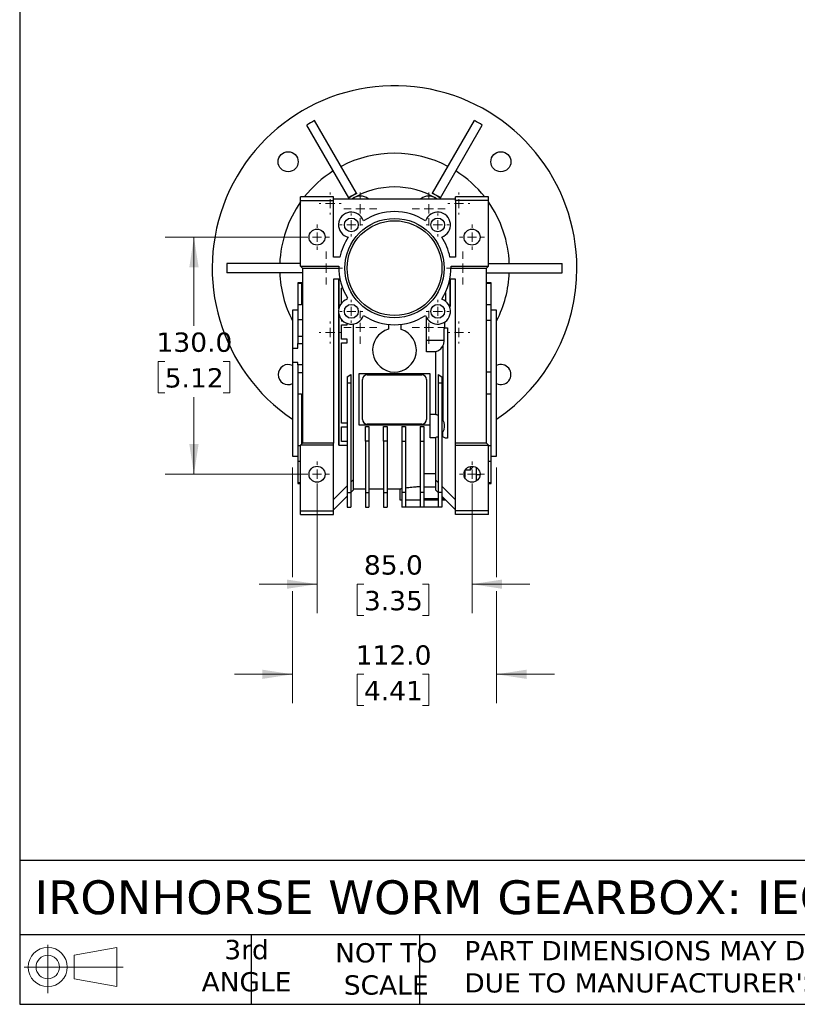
# Model space of a CAD drawing. Header units: millimetres. Extents: x 32 to 1365, y 32 to 1048.
# Tile 1 of 10: x 32 to 458, y 32 to 572. Entities that reach past the tile are written whole.
import ezdxf

# ---------------------------------------------------------------- set-up
doc = ezdxf.new("R2010")
doc.units = ezdxf.units.MM
doc.header["$LTSCALE"] = 5
doc.linetypes.add('SLD-Solid', pattern=[0])
doc.layers.add('TEXT', color=140, linetype='SLD-Solid', lineweight=25)
doc.styles.add('SLDTEXTSTYLE0', font='VERDANA.TTF')
doc.dimstyles.new('SLDDIMSTYLE2', dxfattribs={"dimtxt": 10.790039, "dimasz": 16.51, "dimexe": 0, "dimexo": 0.0625, "dimgap": 2.69751, "dimtad": 0, "dimtih": 1, "dimtoh": 1, "dimrnd": 1e-09, "dimzin": 4, "dimdsep": 46, "dimtxsty": 'SLDTEXTSTYLE0', "dimsah": 1, "dimcen": 0.09, "dimadec": 0, "dimazin": 1, "dimtfac": 1, "dimtofl": 0, "dimtmove": 0, "dimatfit": 3, "dimfxl": 0, "dimfrac": 2, "dimtolj": 1, "dimtzin": 12, "dimarcsym": 0})
doc.dimstyles.new('SLDDIMSTYLE5', dxfattribs={"dimtxt": 10.790039, "dimasz": 16.51, "dimexe": 0, "dimexo": 0.0625, "dimgap": 2.69751, "dimtad": 0, "dimtih": 1, "dimtoh": 1, "dimrnd": 1e-09, "dimzin": 4, "dimdsep": 46, "dimtxsty": 'SLDTEXTSTYLE0', "dimsah": 1, "dimcen": 0.09, "dimadec": 0, "dimazin": 1, "dimtfac": 1, "dimtmove": 0, "dimatfit": 0, "dimfxl": 0, "dimfrac": 2, "dimtolj": 1, "dimtzin": 12, "dimarcsym": 0})

# ---------------------------------------------------------------- blocks, each defined once
blk = doc.blocks.new('Block11')
at = {"color": 7, "linetype": 'SLD-Solid', "lineweight": 18}
for p, q in [((12.94, 26.55), (12.94, 0)), ((27.4, 20.84), (50.88, 25.16)), ((50.88, 25.16), (50.88, 3.66)), ((27.4, 7.98), (27.4, 20.84)), ((0, 14.41), (54.37, 14.41)), ((27.4, 7.98), (50.88, 3.66))]:
    blk.add_line(p, q, dxfattribs=at)
for radius in [10.75, 6.43]:
    blk.add_circle((12.94, 14.41), radius, dxfattribs=at)
blk = doc.blocks.new('Block12')
at = {"color": 7, "linetype": 'Continuous'}
blk.add_blockref('Block11', (0, 0), dxfattribs=at)
blk = doc.blocks.new('_D_14')
at = {"color": 7, "linetype": 'SLD-Solid', "lineweight": 0}
for p, q in [((194.83, 316.01), (194.83, 246.2)), ((279.83, 316.01), (279.83, 246.2)), ((194.83, 262.08), (163.08, 262.08)), ((220.54, 262.08), (216.92, 262.08)), ((216.92, 262.08), (216.92, 244.93)), ((252.6, 262.08), (256.23, 262.08)), ((256.23, 262.08), (256.23, 244.93)), ((279.83, 262.08), (311.58, 262.08)), ((216.92, 244.93), (220.54, 244.93)), ((256.23, 244.93), (252.6, 244.93))]:
    blk.add_line(p, q, dxfattribs=at)
at = {"color": 7, "linetype": 'SLD-Solid', "lineweight": 18}
for points in [[(194.83, 262.08), (178.32, 264.62), (178.32, 259.54)], [(279.83, 262.08), (296.34, 259.54), (296.34, 264.62)]]:
    blk.add_solid(points, dxfattribs=at)
at = {"color": 7, "linetype": 'SLD-Solid', "lineweight": 18, "char_height": 10.583, "attachment_point": 1, "style": 'SLDTEXTSTYLE0'}
for s, insert in [('85.0', (220.54, 277.94)), ('3.35', (220.54, 258.37))]:
    blk.add_mtext(s, dxfattribs=dict(at, insert=insert))
blk = doc.blocks.new('_D_15')
at = {"color": 7, "linetype": 'SLD-Solid', "lineweight": 0}
for p, q in [((181.33, 326.01), (181.33, 265.89)), ((293.33, 326.01), (293.33, 265.89)), ((181.33, 258.27), (181.33, 196.8)), ((293.33, 258.27), (293.33, 196.8)), ((181.33, 212.68), (149.58, 212.68)), ((220.54, 212.68), (216.92, 212.68)), ((216.92, 212.68), (216.92, 195.53)), ((252.6, 212.68), (256.23, 212.68)), ((256.23, 212.68), (256.23, 195.53)), ((293.33, 212.68), (325.08, 212.68)), ((216.92, 195.53), (220.54, 195.53)), ((256.23, 195.53), (252.6, 195.53))]:
    blk.add_line(p, q, dxfattribs=at)
at = {"color": 7, "linetype": 'SLD-Solid', "lineweight": 18}
for points in [[(181.33, 212.68), (164.82, 215.22), (164.82, 210.14)], [(293.33, 212.68), (309.84, 210.14), (309.84, 215.22)]]:
    blk.add_solid(points, dxfattribs=at)
at = {"color": 7, "linetype": 'SLD-Solid', "lineweight": 18, "char_height": 10.583, "attachment_point": 1, "style": 'SLDTEXTSTYLE0'}
for s, insert in [('112.0', (216.05, 228.54)), ('4.41', (220.54, 208.97))]:
    blk.add_mtext(s, dxfattribs=dict(at, insert=insert))
blk = doc.blocks.new('_D_16')
at = {"color": 7, "linetype": 'SLD-Solid', "lineweight": 0}
for p, q in [((188.48, 452.36), (111.45, 452.36)), ((127.33, 452.36), (127.33, 403.77)), ((111.3, 384.2), (107.67, 384.2)), ((107.67, 384.2), (107.67, 367.05)), ((143.36, 384.2), (146.98, 384.2)), ((146.98, 384.2), (146.98, 367.05)), ((107.67, 367.05), (111.3, 367.05)), ((127.33, 322.36), (127.33, 364.64)), ((146.98, 367.05), (143.36, 367.05)), ((188.48, 322.36), (111.45, 322.36))]:
    blk.add_line(p, q, dxfattribs=at)
at = {"color": 7, "linetype": 'SLD-Solid', "lineweight": 18}
for points in [[(127.33, 452.36), (124.79, 435.85), (129.87, 435.85)], [(127.33, 322.36), (129.87, 338.87), (124.79, 338.87)]]:
    blk.add_solid(points, dxfattribs=at)
at = {"color": 7, "linetype": 'SLD-Solid', "lineweight": 18, "char_height": 10.583, "attachment_point": 1, "style": 'SLDTEXTSTYLE0'}
for s, insert in [('130.0', (106.81, 400.06)), ('5.12', (111.3, 380.5))]:
    blk.add_mtext(s, dxfattribs=dict(at, insert=insert))
blk = doc.blocks.new('SW_CENTERMARKSYMBOL_1')
at = {"color": 0, "linetype": 'SLD-Solid', "lineweight": 18}
for p, q in [((0, 5.08), (0, 9.04)), ((-5.08, 0), (-9.04, 0)), ((0, 0), (-2.54, 0)), ((0, 0), (0, 2.54)), ((0, 0), (0, -2.54)), ((0, 0), (2.54, 0)), ((5.08, 0), (9.04, 0)), ((0, -5.08), (0, -9.04))]:
    blk.add_line(p, q, dxfattribs=at)
blk = doc.blocks.new('SW_CENTERMARKSYMBOL_2')
at = {"color": 0, "linetype": 'SLD-Solid', "lineweight": 18}
for p, q in [((0, 5.08), (0, 9.04)), ((-5.08, 0), (-9.04, 0)), ((0, 0), (-2.54, 0)), ((0, 0), (0, 2.54)), ((0, 0), (0, -2.54)), ((0, 0), (2.54, 0)), ((5.08, 0), (9.04, 0)), ((0, -5.08), (0, -9.04))]:
    blk.add_line(p, q, dxfattribs=at)
blk = doc.blocks.new('SW_CENTERMARKSYMBOL_3')
at = {"color": 0, "linetype": 'SLD-Solid', "lineweight": 18}
for p, q in [((0, 5.08), (0, 9.04)), ((-5.08, 0), (-9.04, 0)), ((0, 0), (-2.54, 0)), ((0, 0), (0, 2.54)), ((0, 0), (0, -2.54)), ((0, 0), (2.54, 0)), ((5.08, 0), (9.04, 0)), ((0, -5.08), (0, -9.04))]:
    blk.add_line(p, q, dxfattribs=at)
blk = doc.blocks.new('SW_CENTERMARKSYMBOL_4')
at = {"color": 0, "linetype": 'SLD-Solid', "lineweight": 18}
for p, q in [((0, 5.08), (0, 9.04)), ((-5.08, 0), (-9.04, 0)), ((0, 0), (-2.54, 0)), ((0, 0), (0, 2.54)), ((0, 0), (0, -2.54)), ((0, 0), (2.54, 0)), ((5.08, 0), (9.04, 0)), ((0, -5.08), (0, -9.04))]:
    blk.add_line(p, q, dxfattribs=at)
blk = doc.blocks.new('SW_CENTERMARKSYMBOL_5')
at = {"color": 0, "linetype": 'SLD-Solid', "lineweight": 18}
for p, q in [((0, 5.08), (0, 9.04)), ((-5.08, 0), (-9.04, 0)), ((0, 0), (-2.54, 0)), ((0, 0), (0, 2.54)), ((0, 0), (0, -2.54)), ((0, 0), (2.54, 0)), ((5.08, 0), (9.04, 0)), ((0, -5.08), (0, -9.04))]:
    blk.add_line(p, q, dxfattribs=at)
blk = doc.blocks.new('SW_CENTERMARKSYMBOL_6')
at = {"color": 0, "linetype": 'SLD-Solid', "lineweight": 18}
for p, q in [((0, 5.08), (0, 6.04)), ((-5.08, 0), (-6.04, 0)), ((0, 0), (-2.54, 0)), ((0, 0), (0, 2.54)), ((0, 0), (0, -2.54)), ((0, 0), (2.54, 0)), ((5.08, 0), (6.04, 0)), ((0, -5.08), (0, -6.04))]:
    blk.add_line(p, q, dxfattribs=at)
blk = doc.blocks.new('SW_CENTERMARKSYMBOL_7')
at = {"color": 0, "linetype": 'SLD-Solid', "lineweight": 18}
for p, q in [((0, 5.08), (0, 6.04)), ((-5.08, 0), (-6.04, 0)), ((0, 0), (-2.54, 0)), ((0, 0), (0, 2.54)), ((0, 0), (0, -2.54)), ((0, 0), (2.54, 0)), ((5.08, 0), (6.04, 0)), ((0, -5.08), (0, -6.04))]:
    blk.add_line(p, q, dxfattribs=at)
blk = doc.blocks.new('SW_CENTERMARKSYMBOL_8')
at = {"color": 0, "linetype": 'SLD-Solid', "lineweight": 18}
for p, q in [((0, 5.08), (0, 6.04)), ((-5.08, 0), (-6.04, 0)), ((0, 0), (-2.54, 0)), ((0, 0), (0, 2.54)), ((0, 0), (0, -2.54)), ((0, 0), (2.54, 0)), ((5.08, 0), (6.04, 0)), ((0, -5.08), (0, -6.04))]:
    blk.add_line(p, q, dxfattribs=at)
blk = doc.blocks.new('SW_CENTERMARKSYMBOL_9')
at = {"color": 0, "linetype": 'SLD-Solid', "lineweight": 18}
for p, q in [((0, 5.08), (0, 6.04)), ((-5.08, 0), (-6.04, 0)), ((0, 0), (-2.54, 0)), ((0, 0), (0, 2.54)), ((0, 0), (0, -2.54)), ((0, 0), (2.54, 0)), ((5.08, 0), (6.04, 0)), ((0, -5.08), (0, -6.04))]:
    blk.add_line(p, q, dxfattribs=at)
blk = doc.blocks.new('SW_CENTERMARKSYMBOL_10')
at = {"color": 0, "linetype": 'SLD-Solid', "lineweight": 18}
for p, q in [((0, 5.08), (0, 9.04)), ((-5.08, 0), (-9.04, 0)), ((0, 0), (-2.54, 0)), ((0, 0), (0, 2.54)), ((0, 0), (0, -2.54)), ((0, 0), (2.54, 0)), ((5.08, 0), (9.04, 0)), ((0, -5.08), (0, -9.04))]:
    blk.add_line(p, q, dxfattribs=at)
blk = doc.blocks.new('SW_CENTERMARKSYMBOL_11')
at = {"color": 0, "linetype": 'SLD-Solid', "lineweight": 18}
for p, q in [((0, 5.08), (0, 6.93)), ((-5.08, 0), (-6.93, 0)), ((0, 0), (-2.54, 0)), ((0, 0), (0, 2.54)), ((0, 0), (0, -2.54)), ((0, 0), (2.54, 0)), ((5.08, 0), (6.93, 0)), ((0, -5.08), (0, -6.93))]:
    blk.add_line(p, q, dxfattribs=at)
blk = doc.blocks.new('SW_CENTERMARKSYMBOL_12')
at = {"color": 0, "linetype": 'SLD-Solid', "lineweight": 18}
for p, q in [((0, 5.08), (0, 6.93)), ((-5.08, 0), (-6.93, 0)), ((0, 0), (-2.54, 0)), ((0, 0), (0, 2.54)), ((0, 0), (0, -2.54)), ((0, 0), (2.54, 0)), ((5.08, 0), (6.93, 0)), ((0, -5.08), (0, -6.93))]:
    blk.add_line(p, q, dxfattribs=at)
blk = doc.blocks.new('SW_CENTERMARKSYMBOL_13')
at = {"color": 0, "linetype": 'SLD-Solid', "lineweight": 18}
for p, q in [((0, 5.08), (0, 6.93)), ((-5.08, 0), (-6.93, 0)), ((0, 0), (-2.54, 0)), ((0, 0), (0, 2.54)), ((0, 0), (0, -2.54)), ((0, 0), (2.54, 0)), ((5.08, 0), (6.93, 0)), ((0, -5.08), (0, -6.93))]:
    blk.add_line(p, q, dxfattribs=at)
blk = doc.blocks.new('SW_CENTERMARKSYMBOL_14')
at = {"color": 0, "linetype": 'SLD-Solid', "lineweight": 18}
for p, q in [((0, 5.08), (0, 6.93)), ((-5.08, 0), (-6.93, 0)), ((0, 0), (-2.54, 0)), ((0, 0), (0, 2.54)), ((0, 0), (0, -2.54)), ((0, 0), (2.54, 0)), ((5.08, 0), (6.93, 0)), ((0, -5.08), (0, -6.93))]:
    blk.add_line(p, q, dxfattribs=at)
blk = doc.blocks.new('SW_CENTERMARKSYMBOL_15')
at = {"color": 0, "linetype": 'SLD-Solid', "lineweight": 18}
for p, q in [((0, 5.08), (0, 6.32)), ((-5.08, 0), (-6.32, 0)), ((0, 0), (-2.54, 0)), ((0, 0), (0, 2.54)), ((0, 0), (0, -2.54)), ((0, 0), (2.54, 0)), ((5.08, 0), (6.32, 0)), ((0, -5.08), (0, -6.32))]:
    blk.add_line(p, q, dxfattribs=at)
blk = doc.blocks.new('SW_CENTERMARKSYMBOL_16')
at = {"color": 0, "linetype": 'SLD-Solid', "lineweight": 18}
for p, q in [((0, 5.08), (0, 6.32)), ((-5.08, 0), (-6.32, 0)), ((0, 0), (-2.54, 0)), ((0, 0), (0, 2.54)), ((0, 0), (0, -2.54)), ((0, 0), (2.54, 0)), ((5.08, 0), (6.32, 0)), ((0, -5.08), (0, -6.32))]:
    blk.add_line(p, q, dxfattribs=at)
blk = doc.blocks.new('SW_CENTERMARKSYMBOL_17')
at = {"color": 0, "linetype": 'SLD-Solid', "lineweight": 18}
for p, q in [((0, 5.08), (0, 6.32)), ((-5.08, 0), (-6.32, 0)), ((0, 0), (-2.54, 0)), ((0, 0), (0, 2.54)), ((0, 0), (0, -2.54)), ((0, 0), (2.54, 0)), ((5.08, 0), (6.32, 0)), ((0, -5.08), (0, -6.32))]:
    blk.add_line(p, q, dxfattribs=at)
blk = doc.blocks.new('SW_CENTERMARKSYMBOL_18')
at = {"color": 0, "linetype": 'SLD-Solid', "lineweight": 18}
for p, q in [((0, 5.08), (0, 6.32)), ((-5.08, 0), (-6.32, 0)), ((0, 0), (-2.54, 0)), ((0, 0), (0, 2.54)), ((0, 0), (0, -2.54)), ((0, 0), (2.54, 0)), ((5.08, 0), (6.32, 0)), ((0, -5.08), (0, -6.32))]:
    blk.add_line(p, q, dxfattribs=at)

msp = doc.modelspace()

# ---------------------------------------------------------------- linework, layer by layer
for p, q in [((212.198, 473.884), (189.181, 513.751)), ((216.528, 476.384), (193.511, 516.251)), ((258.13, 476.384), (281.147, 516.251)), ((262.46, 473.884), (285.477, 513.751)), ((216.528, 476.384), (216.583, 476.289)), ((258.075, 476.289), (258.13, 476.384)), ((203.829, 474.356), (185.829, 474.356)), ((185.829, 472.356), (185.829, 474.356)), ((185.829, 472.356), (203.829, 472.356)), ((185.829, 436.356), (185.829, 472.356)), ((203.829, 473.356), (203.829, 474.356)), ((203.829, 472.356), (203.829, 473.356)), ((203.829, 473.356), (270.829, 473.356)), ((203.829, 441.356), (203.829, 472.356)), ((212.253, 473.789), (212.198, 473.884)), ((262.46, 473.884), (262.405, 473.789)), ((270.829, 473.356), (270.829, 474.356)), ((288.829, 474.356), (270.829, 474.356)), ((270.829, 472.356), (270.829, 473.356)), ((270.829, 472.356), (270.829, 441.356)), ((288.829, 472.356), (270.829, 472.356)), ((288.829, 472.356), (288.829, 474.356)), ((288.829, 436.356), (288.829, 472.356)), ((185.829, 437.856), (145.363, 437.856)), ((207.425, 441.356), (203.829, 441.356)), ((270.829, 441.356), (267.743, 441.356)), ((288.829, 437.856), (329.295, 437.856)), ((186.829, 432.856), (145.363, 432.856)), ((185.829, 436.356), (206.845, 436.356)), ((185.829, 436.356), (186.829, 435.356)), ((186.829, 435.356), (206.829, 435.356)), ((186.829, 435.356), (186.829, 339.356)), ((268.313, 436.356), (288.829, 436.356)), ((268.329, 435.356), (287.829, 435.356)), ((287.829, 435.356), (288.829, 436.356)), ((287.829, 339.356), (287.829, 435.356)), ((287.829, 432.856), (329.295, 432.856)), ((186.829, 427.356), (184.329, 427.356)), ((184.329, 427.356), (184.329, 427.027)), ((184.329, 427.027), (186.329, 427.027)), ((184.329, 427.027), (184.329, 415.258)), ((186.329, 427.027), (186.329, 415.258)), ((207.425, 429.356), (203.829, 429.356)), ((203.829, 429.356), (203.829, 339.356)), ((206.779, 413.051), (206.779, 429.356)), ((206.829, 429.356), (206.829, 413.279)), ((270.829, 429.356), (267.743, 429.356)), ((267.829, 414.356), (267.829, 429.356)), ((267.879, 429.356), (267.879, 414.356)), ((270.829, 339.356), (270.829, 429.356)), ((290.329, 427.356), (287.829, 427.356)), ((287.829, 427.027), (290.329, 427.027)), ((290.329, 427.027), (290.329, 427.356)), ((290.329, 415.258), (290.329, 427.027)), ((208.881, 424.356), (208.329, 424.356)), ((208.329, 416.356), (208.329, 424.356)), ((265.329, 422.052), (265.329, 417.182)), ((208.442, 416.356), (208.329, 416.356)), ((211.435, 418.311), (211.576, 419.015)), ((184.329, 412.356), (181.329, 412.356)), ((181.329, 412.356), (181.329, 391.453)), ((184.329, 415.258), (184.329, 407.085)), ((186.329, 415.258), (184.329, 415.258)), ((206.779, 338.356), (206.779, 410.284)), ((267.48, 414.356), (267.829, 414.356)), ((267.829, 414.356), (267.879, 414.356)), ((290.329, 415.258), (287.829, 415.258)), ((290.329, 406.771), (290.329, 415.258)), ((293.329, 412.356), (290.329, 412.356)), ((293.329, 332.356), (293.329, 412.356)), ((186.829, 407.085), (184.329, 407.085)), ((184.329, 407.085), (184.329, 397.829)), ((206.829, 410.056), (206.829, 338.356)), ((208.329, 407.109), (208.329, 406.356)), ((209.082, 406.356), (208.329, 406.356)), ((211.429, 404.356), (211.429, 405.026)), ((254.829, 395.891), (254.829, 408.395)), ((264.697, 405.713), (264.697, 402.307)), ((287.829, 406.771), (290.329, 406.771)), ((290.329, 378.357), (290.329, 406.771)), ((208.329, 404.356), (211.429, 404.356)), ((208.329, 396.356), (208.329, 404.356)), ((214.779, 319.371), (214.779, 404.761)), ((233.979, 404.537), (233.979, 401.879)), ((240.979, 401.787), (240.979, 404.571)), ((264.647, 402.284), (265.329, 402.606)), ((264.647, 395.891), (264.647, 402.284)), ((265.329, 402.606), (266.329, 402.606)), ((266.329, 402.606), (266.329, 342.106)), ((266.379, 402.606), (266.329, 402.606)), ((266.379, 402.606), (266.379, 342.106)), ((186.829, 397.829), (184.329, 397.829)), ((184.329, 397.829), (184.329, 394.07)), ((184.329, 394.07), (186.829, 394.07)), ((184.329, 391.453), (184.329, 394.07)), ((211.429, 396.356), (208.329, 396.356)), ((208.329, 394.356), (211.429, 394.356)), ((208.329, 350.356), (208.329, 394.356)), ((211.429, 394.356), (211.429, 396.356)), ((254.829, 395.891), (264.647, 395.891)), ((254.829, 389.391), (254.829, 395.891)), ((181.329, 391.453), (181.329, 383.704)), ((181.329, 391.453), (184.329, 391.453)), ((259.879, 389.391), (254.829, 389.391)), ((259.879, 389.612), (259.879, 355.099)), ((263.829, 392.733), (263.829, 351.978)), ((184.329, 383.704), (181.329, 383.704)), ((181.329, 383.704), (181.329, 332.356)), ((184.329, 382.422), (184.329, 383.704)), ((186.829, 382.422), (184.329, 382.422)), ((184.329, 382.422), (184.329, 377.956)), ((184.329, 377.956), (184.329, 366.354)), ((186.829, 377.956), (184.329, 377.956)), ((290.329, 378.357), (287.829, 378.357)), ((290.329, 366.354), (290.329, 378.357)), ((211.329, 375.849), (213.329, 377.003)), ((211.329, 375.849), (211.329, 372.356)), ((213.329, 377.003), (213.329, 372.356)), ((217.829, 377.356), (217.829, 372.356)), ((256.829, 377.356), (217.829, 377.356)), ((219.829, 352.356), (219.829, 374.356)), ((222.329, 376.856), (252.329, 376.856)), ((254.829, 374.356), (254.829, 352.356)), ((256.829, 372.356), (256.829, 377.356)), ((261.329, 377.003), (263.329, 375.849)), ((261.329, 377.003), (261.329, 372.356)), ((263.329, 375.849), (263.329, 372.356)), ((213.329, 372.356), (211.329, 372.356)), ((211.329, 372.356), (211.329, 312.351)), ((213.329, 372.356), (213.329, 312.351)), ((217.829, 372.356), (217.829, 349.356)), ((256.829, 355.212), (256.829, 372.356)), ((261.329, 372.356), (261.329, 312.351)), ((263.329, 372.356), (261.329, 372.356)), ((263.329, 372.356), (263.329, 312.351)), ((184.329, 366.354), (186.329, 366.354)), ((184.329, 366.354), (184.329, 337.941)), ((186.329, 366.354), (186.329, 338.856)), ((287.829, 366.354), (290.329, 366.354)), ((290.329, 337.941), (290.329, 366.354)), ((256.829, 355.321), (259.879, 355.321)), ((256.829, 342.321), (256.829, 355.212)), ((211.329, 350.356), (208.329, 350.356)), ((208.329, 348.356), (211.329, 348.356)), ((208.329, 340.356), (208.329, 348.356)), ((217.829, 349.356), (256.829, 349.356)), ((221.329, 340.437), (221.329, 348.524)), ((221.329, 348.524), (223.329, 348.524)), ((252.329, 349.856), (222.329, 349.856)), ((223.329, 348.524), (223.329, 340.437)), ((231.329, 340.437), (231.329, 348.524)), ((231.329, 348.524), (233.329, 348.524)), ((233.329, 348.524), (233.329, 340.437)), ((241.329, 348.524), (243.329, 348.524)), ((241.329, 348.524), (241.329, 340.437)), ((243.329, 348.524), (243.329, 340.437)), ((251.329, 348.524), (253.329, 348.524)), ((251.329, 348.524), (251.329, 340.437)), ((253.329, 348.524), (253.329, 340.437)), ((263.829, 342.815), (263.829, 345.663)), ((211.329, 340.356), (208.329, 340.356)), ((221.329, 340.437), (221.329, 312.351)), ((223.329, 340.437), (221.329, 340.437)), ((223.329, 340.437), (223.329, 312.351)), ((233.329, 340.437), (231.329, 340.437)), ((231.329, 340.437), (231.329, 312.351)), ((233.329, 340.437), (233.329, 312.351)), ((241.329, 340.437), (243.329, 340.437)), ((241.329, 340.437), (241.329, 312.351)), ((243.329, 340.437), (243.329, 312.351)), ((251.329, 340.437), (251.329, 312.351)), ((251.329, 340.437), (253.329, 340.437)), ((253.329, 340.437), (253.329, 312.351)), ((259.879, 342.321), (256.829, 342.321)), ((259.879, 342.542), (259.879, 319.306)), ((265.329, 342.106), (263.829, 342.815)), ((266.329, 342.106), (265.329, 342.106)), ((266.379, 342.106), (266.329, 342.106)), ((184.329, 337.941), (184.329, 329.453)), ((185.829, 337.941), (184.329, 337.941)), ((186.829, 339.356), (185.829, 338.356)), ((203.829, 338.356), (185.829, 338.356)), ((185.829, 302.356), (185.829, 338.356)), ((203.829, 339.356), (186.829, 339.356)), ((203.829, 338.356), (203.829, 339.356)), ((203.829, 302.356), (203.829, 338.356)), ((206.779, 338.356), (206.829, 338.356)), ((206.829, 338.356), (211.329, 338.356)), ((270.829, 338.356), (270.829, 339.356)), ((287.829, 339.356), (270.829, 339.356)), ((270.829, 302.356), (270.829, 338.356)), ((270.829, 338.356), (288.829, 338.356)), ((287.829, 339.356), (288.829, 338.356)), ((288.829, 302.356), (288.829, 338.356)), ((290.329, 337.941), (288.829, 337.941)), ((290.329, 329.453), (290.329, 337.941)), ((181.329, 332.356), (184.329, 332.356)), ((184.329, 329.453), (185.829, 329.453)), ((184.329, 329.453), (184.329, 317.684)), ((288.829, 329.453), (290.329, 329.453)), ((290.329, 332.356), (293.329, 332.356)), ((290.329, 317.684), (290.329, 329.453)), ((275.829, 324.165), (275.829, 320.547)), ((278.729, 324.612), (276.063, 324.612)), ((278.729, 324.612), (280.528, 326.623)), ((278.729, 326.606), (278.729, 324.612)), ((282.329, 318.747), (282.329, 325.964)), ((214.779, 319.371), (213.329, 317.921)), ((214.779, 313.806), (214.779, 319.371)), ((253.329, 322.738), (259.879, 322.738)), ((259.829, 319.356), (259.829, 313.856)), ((261.329, 317.856), (259.829, 319.356)), ((275.76, 320.708), (275.829, 320.708)), ((284.207, 322.037), (282.329, 322.037)), ((185.829, 317.684), (184.329, 317.684)), ((184.329, 317.684), (184.329, 317.356)), ((184.329, 317.356), (185.829, 317.356)), ((211.329, 315.921), (203.829, 308.421)), ((213.329, 312.356), (214.779, 313.806)), ((214.779, 314.356), (221.329, 314.356)), ((223.329, 314.356), (231.329, 314.356)), ((233.329, 314.356), (240.371, 314.356)), ((240.329, 314.365), (240.329, 308.356)), ((253.329, 315.537), (259.829, 315.537)), ((259.829, 313.856), (261.329, 312.356)), ((270.829, 308.356), (263.329, 315.856)), ((290.329, 317.684), (288.829, 317.684)), ((288.829, 317.356), (290.329, 317.356)), ((290.329, 317.356), (290.329, 317.684)), ((211.329, 310.356), (203.829, 302.856)), ((211.329, 312.351), (213.329, 312.351)), ((211.329, 312.351), (211.329, 304.356)), ((213.329, 312.351), (213.329, 304.356)), ((221.329, 312.351), (223.329, 312.351)), ((221.329, 312.351), (221.329, 304.356)), ((223.329, 312.351), (223.329, 304.356)), ((231.329, 312.351), (233.329, 312.351)), ((231.329, 312.351), (231.329, 304.356)), ((233.329, 312.351), (233.329, 304.356)), ((240.329, 308.356), (241.329, 308.356)), ((243.329, 312.351), (241.329, 312.351)), ((241.329, 312.351), (241.329, 304.356)), ((243.329, 312.351), (243.329, 304.356)), ((243.329, 308.356), (251.329, 308.356)), ((253.329, 312.351), (251.329, 312.351)), ((251.329, 312.351), (251.329, 304.356)), ((253.329, 312.351), (253.329, 304.356)), ((253.329, 309.037), (261.329, 309.037)), ((253.329, 308.356), (261.329, 308.356)), ((263.329, 312.351), (261.329, 312.351)), ((261.329, 312.351), (261.329, 304.356)), ((263.329, 312.351), (263.329, 304.356)), ((263.329, 310.356), (270.829, 302.856)), ((263.329, 309.037), (264.603, 309.037)), ((263.329, 308.356), (265.329, 308.356)), ((185.829, 300.356), (185.829, 302.356)), ((185.829, 302.356), (203.829, 302.356)), ((203.829, 300.356), (203.829, 302.356)), ((211.329, 304.356), (213.329, 304.356)), ((221.329, 304.356), (223.329, 304.356)), ((231.329, 304.356), (233.329, 304.356)), ((243.329, 304.356), (241.329, 304.356)), ((251.329, 304.356), (243.329, 304.356)), ((253.329, 304.356), (251.329, 304.356)), ((261.329, 304.356), (253.329, 304.356)), ((263.329, 304.356), (261.329, 304.356)), ((288.829, 302.356), (270.829, 302.356)), ((270.829, 300.356), (270.829, 302.356)), ((288.829, 300.356), (288.829, 302.356)), ((185.829, 300.356), (203.829, 300.356)), ((288.829, 300.356), (270.829, 300.356))]:
    msp.add_line(p, q)
for centre, radius in [((178.993, 493.692), 5.5), ((295.665, 493.692), 5.5), ((213.641, 459.044), 3.78), ((237.329, 435.356), 27.25), ((237.329, 435.356), 26), ((261.017, 459.044), 3.78), ((194.829, 452.356), 4.39), ((279.829, 452.356), 4.39), ((213.641, 411.668), 3.78), ((261.017, 411.668), 3.78), ((194.829, 322.356), 4.39), ((279.829, 322.356), 4.39)]:
    msp.add_circle(centre, radius)
for centre, radius, start, end in [((237.329, 435.356), 100, 0, 235.9442), ((237.329, 435.356), 92, 118.44286, 121.55714), ((237.329, 435.356), 92, 58.44286, 61.55714), ((237.329, 435.356), 63, 62.27424, 117.72576), ((237.329, 435.356), 63, 122.27424, 141.75338), ((237.329, 435.356), 63, 38.24662, 57.72576), ((237.329, 435.356), 46, 116.88456, 123.11544), ((237.329, 435.356), 45.89, 116.8771, 123.1229), ((237.329, 435.356), 44.5, 58.64201, 121.35799), ((237.329, 435.356), 45.89, 56.8771, 63.1229), ((237.329, 435.356), 46, 56.88456, 63.11544), ((237.329, 435.356), 63, 144.83136, 177.72576), ((218.579, 467.832), 7, 52.10611, 127.89389), ((256.079, 467.832), 7, 52.10611, 127.89389), ((237.329, 435.356), 63, 2.27424, 35.16864), ((213.641, 459.044), 7, 18.3657, 255.92124), ((237.329, 435.356), 31, 56.64488, 123.35512), ((261.017, 459.044), 7, 288.3657, 161.6343), ((237.329, 435.356), 30.5, 146.35511, 168.6547), ((237.329, 435.356), 31, 11.15994, 33.35512), ((237.329, 435.356), 92, 178.44286, 181.55714), ((237.329, 435.356), 92, 358.44286, 1.55714), ((237.329, 435.356), 63, 182.27424, 207.26604), ((237.329, 435.356), 30.5, 178.12111, 212.39657), ((237.329, 435.356), 31, 326.64488, 1.84857), ((237.329, 435.356), 100, 304.0558, 0), ((237.329, 435.356), 63, 332.73396, 357.72576), ((213.641, 411.668), 7, 108.3657, 341.6343), ((261.017, 411.668), 7, 198.3657, 71.6343), ((237.329, 435.356), 31, 236.64488, 303.35512), ((237.329, 390.356), 12, 106.21048, 72.29196), ((178.993, 377.019), 5.5, 64.86304, 180), ((295.665, 377.019), 5.5, 244.86304, 115.13696), ((178.993, 377.019), 5.5, 180, 295.13696), ((222.329, 374.356), 2.5, 90, 180), ((252.329, 374.356), 2.5, 0, 90), ((222.329, 352.356), 2.5, 180, 270), ((252.329, 352.356), 2.5, 270, 0)]:
    msp.add_arc(centre, radius, start, end)
for points, knots in [([(263.829, 392.733), (264.093, 393.208), (264.301, 393.725), (264.578, 394.795), (264.647, 395.347), (264.647, 395.891)], [0, 0, 0, 0, 0.5, 0.5, 1, 1, 1, 1]), ([(259.879, 389.612), (260.28, 389.719), (260.678, 389.868), (261.445, 390.244), (261.814, 390.472), (262.498, 390.998), (262.814, 391.295), (263.376, 391.939), (263.622, 392.285), (263.829, 392.645)], [0, 0, 0, 0, 0.25, 0.25, 0.5, 0.5, 0.75, 0.75, 1, 1, 1, 1]), ([(263.829, 351.978), (264.084, 351.518), (264.292, 351.012), (264.573, 349.944), (264.647, 349.382), (264.647, 348.259), (264.573, 347.698), (264.292, 346.629), (264.084, 346.123), (263.829, 345.663)], [0, 0, 0, 0, 0.25, 0.25, 0.5, 0.5, 0.75, 0.75, 1, 1, 1, 1]), ([(240.371, 314.365), (240.367, 314.363), (240.354, 314.361), (240.663, 314.425), (241.115, 314.513), (241.329, 314.554)], [0, 0, 0, 0, 0.2406942, 0.6405304, 1, 1, 1, 1]), ([(243.329, 314.899), (243.428, 314.915), (243.936, 314.999), (245.114, 315.16), (246.814, 315.354), (248.716, 315.504), (250.239, 315.587), (251.129, 315.593), (251.329, 315.595)], [0, 0, 0, 0, 0.0526374, 0.2697866, 0.4931879, 0.710842, 0.9350335, 1, 1, 1, 1])]:
    msp.add_open_spline(points, degree=3, knots=knots)
for points in [[(261.329, 354.517), (260.872, 354.768), (260.382, 354.965), (259.879, 355.099)], [(263.329, 352.811), (263.512, 352.575), (263.68, 352.326), (263.829, 352.067)], [(263.329, 344.831), (263.512, 345.067), (263.68, 345.316), (263.829, 345.575)], [(259.879, 342.542), (260.382, 342.677), (260.872, 342.874), (261.329, 343.125)]]:
    msp.add_open_spline(points, degree=3)
at = {"layer": 'TEXT'}
for p, q in [((31.75, 1047.75), (31.75, 31.75)), ((1365.25, 110.631), (31.75, 110.631)), ((1365.25, 69.85), (31.75, 69.85)), ((158.75, 69.85), (158.75, 31.75)), ((251.058, 69.85), (251.058, 31.75)), ((31.75, 31.75), (1365.25, 31.75))]:
    msp.add_line(p, q, dxfattribs=at)

# ---------------------------------------------------------------- block references
at = {"color": 7, "linetype": 'Continuous', "lineweight": 0}
for name, p in [('SW_CENTERMARKSYMBOL_6', (201.973, 470.711)), ('SW_CENTERMARKSYMBOL_5', (218.579, 467.832)), ('SW_CENTERMARKSYMBOL_4', (256.079, 467.832)), ('SW_CENTERMARKSYMBOL_9', (272.684, 470.711)), ('SW_CENTERMARKSYMBOL_18', (213.641, 459.044)), ('SW_CENTERMARKSYMBOL_17', (261.017, 459.044)), ('SW_CENTERMARKSYMBOL_11', (194.829, 452.356)), ('SW_CENTERMARKSYMBOL_14', (279.829, 452.356)), ('SW_CENTERMARKSYMBOL_1', (199.829, 435.356)), ('SW_CENTERMARKSYMBOL_10', (274.829, 435.356)), ('SW_CENTERMARKSYMBOL_15', (213.641, 411.668)), ('SW_CENTERMARKSYMBOL_16', (261.017, 411.668)), ('SW_CENTERMARKSYMBOL_3', (218.579, 402.88)), ('SW_CENTERMARKSYMBOL_2', (256.079, 402.88)), ('SW_CENTERMARKSYMBOL_7', (201.973, 400)), ('SW_CENTERMARKSYMBOL_8', (272.684, 400)), ('SW_CENTERMARKSYMBOL_12', (194.829, 322.356)), ('SW_CENTERMARKSYMBOL_13', (279.829, 322.356))]:
    msp.add_blockref(name, p, dxfattribs=at)
at = {"layer": 'TEXT'}
msp.add_blockref('Block12', (34.19, 37.769), dxfattribs=at)

# ---------------------------------------------------------------- texts
at = {"layer": 'TEXT', "style": 'SLDTEXTSTYLE0'}
for s, insert, char_height, attachment_point in [('IRONHORSE WORM GEARBOX: IEC-90B5 , 10:1', (39.829, 99.703), 18.52083, 1), ('3rd^JANGLE', (156.164, 67.043), 10.5833, 2), ('NOT TO^JSCALE', (232.78, 65.278), 10.58333, 2), ("PART DIMENSIONS MAY DIFFER SLIGHTLY ^JDUE TO MANUFACTURER'S VARIANCES", (275.596, 66.452), 10.58333, 1)]:
    msp.add_mtext(s, dxfattribs=dict(at, insert=insert, char_height=char_height, attachment_point=attachment_point))

# ---------------------------------------------------------------- dimensions: what is measured, and where the dimension line sits
at = {"color": 7, "linetype": 'SLD-Solid', "lineweight": 18}
dim = msp.add_linear_dim(base=(127.329, 322.356), p1=(194.829, 452.356), p2=(194.829, 322.356), angle=90, dimstyle='SLDDIMSTYLE2', dxfattribs=at)
dim.commit()
dim.dimension.update_dxf_attribs({"geometry": '_D_16', "text_midpoint": (127.329, 384.203), "dimtype": 160})
for base, p1, p2, picture, middle in [((293.329, 212.678), (181.329, 332.356), (293.329, 332.356), '_D_15', (236.571, 212.678)), ((279.829, 262.08), (194.829, 322.356), (279.829, 322.356), '_D_14', (236.571, 262.08))]:
    dim = msp.add_linear_dim(base=base, p1=p1, p2=p2, dimstyle='SLDDIMSTYLE5', dxfattribs=at)
    dim.commit()
    dim.dimension.update_dxf_attribs({"geometry": picture, "text_midpoint": middle, "dimtype": 160})

doc.saveas('drawing.dxf')
